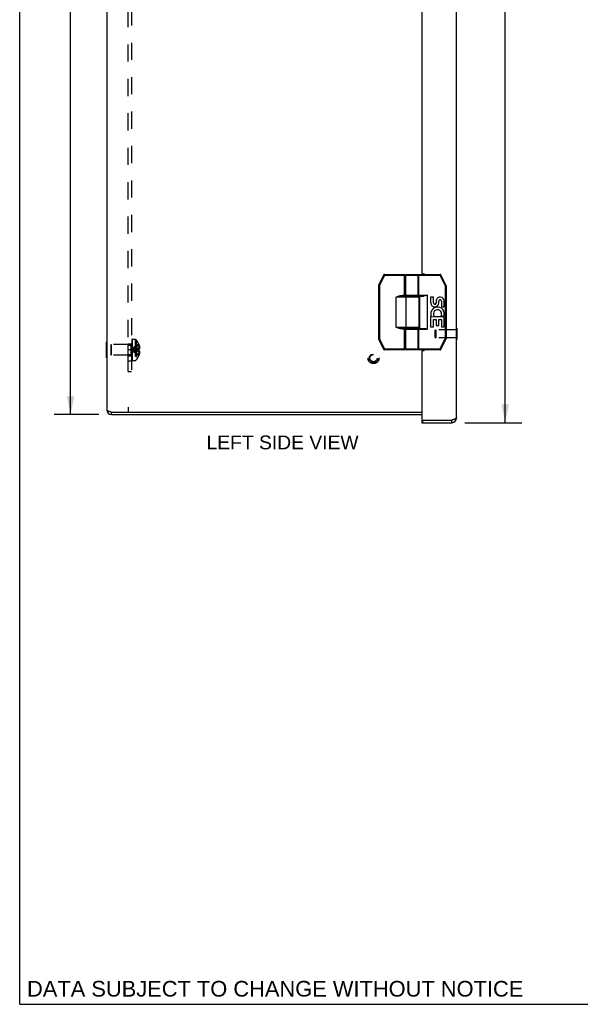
# Model space of a CAD drawing. Header units: inches. Extents: x 0 to 72.6, y 0 to 47.
# Tile 1 of 16: x 0 to 13, y 0 to 22.8. Entities that reach past the tile are written whole.
import ezdxf

# ---------------------------------------------------------------- set-up
doc = ezdxf.new("R2010")
doc.units = ezdxf.units.IN
doc.header["$LTSCALE"] = 3.990854
doc.header["$MEASUREMENT"] = 0
doc.linetypes.add('HIDDEN', pattern=[0.2, 0.1, -0.1])
doc.layers.get('0').update_dxf_attribs({"linetype": 'CONTINUOUS'})
for name, color, linetype in [('02___PRT_ALL_AXES', 7, 'CONTINUOUS'), ('06___PRT_ALL_SURFS', 7, 'CONTINUOUS'), ('DEFAULT_2', 8, 'HIDDEN'), ('DIMENSIONS', 7, 'CONTINUOUS')]:
    doc.layers.add(name, color=color, linetype=linetype)
doc.styles.get("Standard").update_dxf_attribs({"font": 'arial.ttf'})
doc.dimstyles.new('DIMSTYLE_1', dxfattribs={"dimtxt": 0.320122, "dimasz": 0.426829, "dimexe": 0.09, "dimexo": 0.07, "dimgap": 0.0375, "dimtad": 0, "dimtih": 1, "dimtoh": 1, "dimzin": 4, "dimdsep": 46, "dimtxsty": 'Standard', "dimblk": '_FILLED', "dimblk1": '_FILLED', "dimblk2": '_FILLED', "dimcen": 0.09, "dimazin": 1, "dimtfac": 1, "dimtofl": 0, "dimtmove": 0, "dimatfit": 3, "dimldrblk": '_FILLED', "dimfxl": 1, "dimtolj": 1, "dimtzin": 4, "dimarcsym": 0})

# ---------------------------------------------------------------- blocks, each defined once
blk = doc.blocks.new('_FILLED')
at = {"color": 0, "linetype": 'ByBlock'}
blk.add_solid([(0, 0), (-1, 0.2), (-1, -0.2)], dxfattribs=at)
blk = doc.blocks.new('*D16')
at = {"layer": 'DIMENSIONS', "color": 2, "linetype": 'Continuous'}
for p, q in [((10.325, 33.861), (11.648, 33.861)), ((11.264, 33.861), (11.264, 24.218)), ((11.264, 13.486), (11.264, 23.098)), ((10.325, 13.486), (11.648, 13.486))]:
    blk.add_line(p, q, dxfattribs=at)
at = {"layer": 'DIMENSIONS', "color": 2, "linetype": 'Continuous', "xscale": 0.4268292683, "yscale": 0.4268292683, "zscale": 0.4268292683}
for p, rotation in [((11.264, 33.861), 90), ((11.264, 13.486), 270)]:
    blk.add_blockref('_FILLED', p, dxfattribs=dict(at, rotation=rotation))
at = {"layer": 'DIMENSIONS', "color": 2, "linetype": 'Continuous', "insert": (11.264, 24.058), "char_height": 0.3201, "width": 1.33999, "attachment_point": 2, "line_spacing_factor": 0.9}
blk.add_mtext('20.38\\PDOOR', dxfattribs=at)
blk = doc.blocks.new('*D22')
at = {"layer": 'DIMENSIONS', "color": 2, "linetype": 'Continuous'}
for p, q in [((1.833, 33.673), (0.797, 33.673)), ((1.181, 33.673), (1.181, 23.994)), ((1.181, 13.673), (1.181, 23.353)), ((1.833, 13.673), (0.797, 13.673))]:
    blk.add_line(p, q, dxfattribs=at)
at = {"layer": 'DIMENSIONS', "color": 2, "linetype": 'Continuous', "xscale": 0.4268292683, "yscale": 0.4268292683, "zscale": 0.4268292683}
for p, rotation in [((1.181, 33.673), 90), ((1.181, 13.673), 270)]:
    blk.add_blockref('_FILLED', p, dxfattribs=dict(at, rotation=rotation))
at = {"layer": 'DIMENSIONS', "color": 2, "linetype": 'Continuous', "insert": (1.181, 23.834), "char_height": 0.3201, "width": 1.11864, "attachment_point": 2, "line_spacing_factor": 0.9}
blk.add_mtext('20.00', dxfattribs=at)

msp = doc.modelspace()

# ---------------------------------------------------------------- linework, layer by layer
at = {"color": 7, "linetype": 'Continuous'}
for p, q in [((0, 0), (0, 46.951)), ((8.445, 16.912), (8.328, 16.678)), ((8.463, 16.903), (8.345, 16.669)), ((8.445, 16.912), (8.463, 16.903)), ((8.463, 16.923), (8.926, 16.923)), ((8.463, 16.903), (8.463, 16.923)), ((8.463, 16.903), (8.946, 16.903)), ((8.926, 16.418), (8.926, 16.923)), ((8.946, 16.438), (8.946, 16.903)), ((8.961, 16.903), (9.755, 16.903)), ((8.981, 16.923), (9.755, 16.923)), ((9.247, 16.443), (9.247, 16.903)), ((9.262, 16.423), (9.262, 16.923)), ((9.755, 16.923), (9.755, 16.903)), ((9.755, 16.903), (9.773, 16.912)), ((9.872, 16.669), (9.755, 16.903)), ((9.89, 16.678), (9.773, 16.912)), ((8.325, 16.669), (8.345, 16.669)), ((8.325, 16.669), (8.325, 15.428)), ((8.345, 16.669), (8.328, 16.678)), ((8.345, 16.669), (8.345, 15.428)), ((9.89, 16.678), (9.872, 16.669)), ((9.872, 16.669), (9.892, 16.669)), ((9.872, 16.669), (9.872, 15.428)), ((9.892, 16.669), (9.892, 15.428)), ((8.946, 16.438), (8.878, 16.438)), ((8.878, 16.418), (8.878, 16.438)), ((8.961, 16.443), (9.453, 16.443)), ((9.453, 16.443), (9.453, 15.653)), ((9.266, 16.398), (8.736, 16.398)), ((8.736, 15.698), (8.736, 16.398)), ((9.246, 16.418), (8.878, 16.418)), ((8.965, 15.698), (8.965, 16.398)), ((8.981, 16.423), (9.371, 16.423)), ((9.273, 16.423), (9.273, 15.673)), ((8.736, 15.698), (9.266, 15.698)), ((8.755, 15.695), (8.736, 15.698)), ((8.878, 15.678), (9.246, 15.678)), ((8.878, 15.658), (8.878, 15.678)), ((8.878, 15.658), (8.946, 15.658)), ((8.926, 15.173), (8.926, 15.678)), ((8.946, 15.193), (8.946, 15.658)), ((8.961, 15.653), (9.453, 15.653)), ((8.981, 15.673), (9.371, 15.673)), ((9.247, 15.193), (9.247, 15.653)), ((9.262, 15.173), (9.262, 15.673)), ((10.142, 15.674), (10.138, 15.674)), ((10.142, 15.674), (10.142, 15.418)), ((8.345, 15.428), (8.325, 15.428)), ((8.328, 15.419), (8.345, 15.428)), ((8.328, 15.419), (8.45, 15.184)), ((8.345, 15.428), (8.468, 15.193)), ((9.75, 15.193), (9.872, 15.428)), ((9.768, 15.184), (9.89, 15.419)), ((9.892, 15.428), (9.872, 15.428)), ((9.872, 15.428), (9.89, 15.419)), ((10.142, 15.418), (10.138, 15.418)), ((8.468, 15.193), (8.45, 15.184)), ((8.946, 15.193), (8.468, 15.193)), ((8.468, 15.173), (8.468, 15.193)), ((8.926, 15.173), (8.468, 15.173)), ((9.75, 15.193), (8.961, 15.193)), ((9.75, 15.173), (8.981, 15.173)), ((9.768, 15.184), (9.75, 15.193)), ((9.75, 15.193), (9.75, 15.173)), ((2.131, 13.673), (2.131, 13.733)), ((2.519, 13.733), (9.328, 13.733)), ((9.328, 13.546), (9.343, 13.546)), ((9.328, 13.546), (9.328, 13.486)), ((9.343, 13.546), (9.343, 13.486)), ((10.026, 13.486), (10.026, 13.546)), ((0, 0), (72.561, 0))]:
    msp.add_line(p, q, dxfattribs=at)
at = {"color": 3, "linetype": 'Continuous'}
for p, q in [((2.019, 33.561), (2.019, 13.785)), ((10.138, 13.598), (10.138, 33.749)), ((9.328, 30.393), (9.328, 16.953)), ((9.343, 16.938), (9.374, 16.938)), ((9.328, 15.143), (9.328, 13.561)), ((9.343, 15.158), (9.374, 15.158)), ((2.131, 13.733), (2.519, 13.733)), ((2.519, 13.845), (2.519, 13.733)), ((2.131, 13.673), (9.328, 13.673)), ((9.328, 13.486), (10.026, 13.486)), ((9.343, 13.546), (10.026, 13.546)), ((10.045, 13.551), (10.037, 13.549)), ((10.05, 13.553), (10.045, 13.551)), ((10.055, 13.554), (10.05, 13.553)), ((10.061, 13.556), (10.055, 13.554)), ((10.066, 13.558), (10.061, 13.556)), ((10.071, 13.559), (10.066, 13.558))]:
    msp.add_line(p, q, dxfattribs=at)
at = {"color": 7, "linetype": 'Continuous'}
for points in [[(9.231, 16.923), (9.234, 16.923), (9.236, 16.922), (9.238, 16.921), (9.24, 16.92), (9.242, 16.918), (9.244, 16.915), (9.245, 16.913), (9.246, 16.91), (9.247, 16.907), (9.247, 16.903)], [(8.786, 16.418), (8.795, 16.422), (8.804, 16.425), (8.813, 16.427), (8.821, 16.43), (8.829, 16.432), (8.837, 16.434), (8.844, 16.435), (8.852, 16.436), (8.858, 16.437), (8.865, 16.438), (8.871, 16.438), (8.878, 16.438)], [(9.247, 16.443), (9.247, 16.44), (9.246, 16.437), (9.245, 16.434), (9.244, 16.432), (9.242, 16.429), (9.24, 16.427), (9.238, 16.426), (9.236, 16.424), (9.234, 16.424), (9.231, 16.423)], [(9.453, 16.443), (9.443, 16.44), (9.433, 16.437), (9.424, 16.434), (9.415, 16.431), (9.406, 16.429), (9.398, 16.427), (9.391, 16.426), (9.384, 16.424), (9.377, 16.424), (9.371, 16.423)], [(8.736, 16.398), (8.742, 16.401), (8.749, 16.404), (8.755, 16.406), (8.761, 16.409), (8.767, 16.411), (8.773, 16.413), (8.779, 16.416), (8.786, 16.418)], [(8.736, 16.398), (8.75, 16.401), (8.756, 16.402), (8.763, 16.403), (8.769, 16.405), (8.776, 16.406), (8.783, 16.407), (8.79, 16.408)], [(8.79, 16.408), (8.799, 16.41), (8.808, 16.412), (8.817, 16.413), (8.825, 16.414), (8.833, 16.415), (8.841, 16.416), (8.848, 16.417), (8.854, 16.417), (8.861, 16.418), (8.867, 16.418), (8.872, 16.418), (8.878, 16.418)], [(8.965, 16.398), (8.965, 16.402), (8.966, 16.405), (8.967, 16.408), (8.968, 16.41), (8.97, 16.413), (8.972, 16.415), (8.975, 16.416), (8.977, 16.417), (8.98, 16.418), (8.983, 16.418)], [(8.786, 15.678), (8.778, 15.681), (8.77, 15.685), (8.762, 15.688), (8.754, 15.691), (8.745, 15.695), (8.736, 15.698)], [(8.79, 15.688), (8.781, 15.69), (8.773, 15.692), (8.764, 15.693), (8.755, 15.695)], [(8.878, 15.658), (8.871, 15.659), (8.864, 15.659), (8.857, 15.66), (8.85, 15.661), (8.843, 15.662), (8.835, 15.664), (8.827, 15.665), (8.819, 15.668), (8.811, 15.67), (8.803, 15.672), (8.795, 15.675), (8.786, 15.678)], [(8.878, 15.678), (8.872, 15.679), (8.866, 15.679), (8.86, 15.679), (8.853, 15.68), (8.846, 15.68), (8.839, 15.681), (8.831, 15.682), (8.824, 15.683), (8.816, 15.684), (8.807, 15.685), (8.799, 15.687), (8.79, 15.688)], [(8.965, 15.698), (8.965, 15.695), (8.966, 15.692), (8.967, 15.689), (8.968, 15.687), (8.97, 15.684), (8.972, 15.682), (8.975, 15.681), (8.977, 15.679), (8.98, 15.679), (8.983, 15.678)], [(9.231, 15.673), (9.234, 15.673), (9.236, 15.672), (9.238, 15.671), (9.24, 15.67), (9.242, 15.668), (9.244, 15.665), (9.245, 15.663), (9.246, 15.66), (9.247, 15.657), (9.247, 15.653)], [(9.371, 15.673), (9.377, 15.673), (9.384, 15.672), (9.391, 15.671), (9.399, 15.67), (9.407, 15.668), (9.415, 15.666), (9.424, 15.663), (9.433, 15.66), (9.443, 15.657), (9.453, 15.653)], [(9.247, 15.193), (9.247, 15.19), (9.246, 15.187), (9.245, 15.184), (9.244, 15.182), (9.242, 15.179), (9.24, 15.177), (9.238, 15.176), (9.236, 15.174), (9.234, 15.174), (9.231, 15.173)]]:
    msp.add_lwpolyline(points, dxfattribs=at)
at = {"color": 3, "linetype": 'Continuous'}
for points in [[(2.019, 13.785), (2.02, 13.781), (2.023, 13.777), (2.028, 13.772), (2.034, 13.768), (2.043, 13.764), (2.052, 13.759), (2.063, 13.755), (2.075, 13.751), (2.089, 13.746), (2.102, 13.742), (2.117, 13.738), (2.131, 13.733)], [(10.037, 13.549), (10.029, 13.547), (10.026, 13.546)], [(10.138, 13.598), (10.138, 13.597), (10.138, 13.596), (10.138, 13.596), (10.138, 13.595), (10.138, 13.594), (10.137, 13.593), (10.137, 13.592), (10.136, 13.592), (10.136, 13.591), (10.135, 13.59), (10.135, 13.589), (10.134, 13.588), (10.133, 13.588), (10.132, 13.587), (10.131, 13.586), (10.13, 13.585), (10.129, 13.585), (10.128, 13.584), (10.127, 13.583), (10.126, 13.582), (10.125, 13.581), (10.123, 13.581), (10.122, 13.58), (10.121, 13.579), (10.119, 13.578), (10.118, 13.577), (10.116, 13.577), (10.114, 13.576), (10.113, 13.575), (10.111, 13.574), (10.109, 13.574), (10.107, 13.573), (10.106, 13.572), (10.104, 13.571), (10.102, 13.57), (10.1, 13.57), (10.098, 13.569), (10.096, 13.568), (10.094, 13.567), (10.091, 13.566), (10.089, 13.566), (10.087, 13.565), (10.085, 13.564), (10.082, 13.563), (10.08, 13.562), (10.078, 13.562), (10.075, 13.561), (10.073, 13.56), (10.071, 13.559)]]:
    msp.add_lwpolyline(points, dxfattribs=at)
at = {"color": 7, "linetype": 'Continuous'}
for centre, radius, start, end in [((8.463, 16.903), 0.02, 90, 153.4349), ((8.926, 16.903), 0.02, 0, 90), ((8.981, 16.903), 0.02, 90, 180), ((9.755, 16.903), 0.02, 26.5651, 90), ((8.345, 16.669), 0.02, 153.4349, 180), ((9.872, 16.669), 0.02, 0, 26.5651), ((8.966, 16.438), 0.02, 180, 270), ((8.981, 16.443), 0.02, 180, 270), ((9.246, 16.398), 0.02, 0, 90), ((8.966, 15.658), 0.02, 90, 180), ((8.981, 15.653), 0.02, 90, 180), ((9.246, 15.698), 0.02, 270, 360), ((8.345, 15.428), 0.02, 180, 207.4744), ((9.872, 15.428), 0.02, 332.5256, 360), ((8.468, 15.193), 0.02, 207.4744, 270), ((8.926, 15.193), 0.02, 270, 360), ((8.981, 15.193), 0.02, 180, 270), ((9.75, 15.193), 0.02, 270, 332.5256), ((2.131, 13.785), 0.052, 237.2786, 270), ((10.026, 13.598), 0.052, 270, 303.2764)]:
    msp.add_arc(centre, radius, start, end, dxfattribs=at)
at = {"color": 3, "linetype": 'Continuous'}
for centre, radius, start, end in [((9.343, 16.953), 0.015, 180, 270), ((9.374, 16.923), 0.015, 0, 90), ((9.343, 15.143), 0.015, 90, 180), ((9.374, 15.173), 0.015, 270, 360), ((2.131, 13.785), 0.112, 180, 270), ((9.343, 13.561), 0.015, 180, 270), ((10.026, 13.598), 0.112, 270, 360)]:
    msp.add_arc(centre, radius, start, end, dxfattribs=at)
at = {"layer": '02___PRT_ALL_AXES', "color": 7, "linetype": 'Continuous'}
for p, q in [((8.961, 16.443), (8.961, 16.903)), ((9.031, 16.418), (9.031, 16.423)), ((9.187, 16.418), (9.187, 16.423)), ((9.266, 15.698), (9.266, 16.398)), ((9.598, 16.399), (9.535, 16.399)), ((9.535, 16.399), (9.535, 16.263)), ((9.598, 16.263), (9.598, 16.399)), ((9.663, 16.325), (9.663, 16.256)), ((9.724, 16.263), (9.724, 16.305)), ((9.787, 16.305), (9.787, 16.169)), ((9.85, 16.169), (9.85, 16.305)), ((9.787, 16.169), (9.85, 16.169)), ((9.554, 15.938), (9.535, 15.938)), ((9.535, 15.938), (9.535, 15.708)), ((9.588, 15.938), (9.615, 15.957)), ((9.85, 15.938), (9.588, 15.938)), ((9.598, 15.875), (9.663, 15.875)), ((9.598, 15.708), (9.598, 15.875)), ((9.663, 15.875), (9.663, 15.739)), ((9.724, 15.875), (9.787, 15.875)), ((9.724, 15.739), (9.724, 15.875)), ((9.779, 15.974), (9.837, 15.949)), ((9.787, 15.875), (9.787, 15.708)), ((9.85, 15.708), (9.85, 15.938)), ((8.961, 15.193), (8.961, 15.653)), ((9.031, 15.673), (9.031, 15.678)), ((9.187, 15.673), (9.187, 15.678)), ((9.535, 15.708), (9.598, 15.708)), ((9.663, 15.739), (9.724, 15.739)), ((9.787, 15.708), (9.85, 15.708))]:
    msp.add_line(p, q, dxfattribs=at)
at = {"layer": '02___PRT_ALL_AXES', "color": 8, "linetype": 'HIDDEN'}
for p, q in [((2.519, 15.314), (2.594, 15.314)), ((2.519, 15.033), (2.519, 15.314)), ((2.594, 15.033), (2.594, 15.314)), ((2.519, 15.282), (2.594, 15.282)), ((2.594, 15.173), (2.519, 15.173)), ((2.519, 15.064), (2.594, 15.064)), ((2.519, 15.033), (2.594, 15.033))]:
    msp.add_line(p, q, dxfattribs=at)
at = {"layer": '02___PRT_ALL_AXES', "color": 7, "linetype": 'Continuous'}
for centre, radius, start, end in [((9.63, 16.263), 0.0943, 180, 360), ((9.63, 16.263), 0.0314, 180, 261.2295), ((9.629, 16.268), 0.0362, 263.4285, 341.7628), ((9.755, 16.305), 0.0943, 359.9911, 167.4338), ((9.755, 16.305), 0.0314, 0, 180.0485), ((9.689, 16.011), 0.154, 161.4199, 206.1963), ((9.693, 16.011), 0.157, 336.5966, 161.8791), ((9.693, 16.011), 0.0943, 336.5966, 215.1122), ((9.693, 16.011), 0.157, 205.737, 207.8532)]:
    msp.add_arc(centre, radius, start, end, dxfattribs=at)
at = {"layer": '06___PRT_ALL_SURFS', "color": 7, "linetype": 'Continuous'}
for p, q in [((2.015, 15.361), (2.019, 15.361)), ((2.015, 14.986), (2.015, 15.361)), ((2.015, 15.173), (2.019, 15.173)), ((2.015, 14.986), (2.019, 14.986))]:
    msp.add_line(p, q, dxfattribs=at)
at = {"layer": 'DEFAULT_2', "color": 8, "linetype": 'HIDDEN'}
for p, q in [((2.519, 14.673), (2.519, 32.673)), ((2.594, 32.673), (2.594, 14.673)), ((9.642, 15.63), (9.652, 15.64)), ((9.642, 15.462), (9.642, 15.63)), ((10.124, 15.64), (9.652, 15.64)), ((9.652, 15.64), (9.652, 15.452)), ((10.138, 15.674), (10.124, 15.674)), ((10.124, 15.674), (10.124, 15.418)), ((2.114, 15.287), (2.124, 15.297)), ((2.577, 15.297), (2.124, 15.297)), ((2.124, 15.297), (2.124, 15.049)), ((2.577, 15.297), (2.577, 15.049)), ((2.609, 15.417), (2.594, 15.417)), ((2.609, 15.416), (2.594, 15.416)), ((2.609, 15.411), (2.594, 15.411)), ((2.609, 15.409), (2.594, 15.409)), ((2.609, 15.4), (2.594, 15.4)), ((2.594, 15.382), (2.609, 15.382)), ((2.609, 15.381), (2.594, 15.381)), ((2.609, 15.38), (2.594, 15.38)), ((2.609, 15.378), (2.594, 15.378)), ((2.594, 15.374), (2.609, 15.374)), ((2.594, 15.372), (2.609, 15.372)), ((2.609, 15.365), (2.594, 15.365)), ((2.594, 15.361), (2.609, 15.361)), ((2.594, 15.356), (2.609, 15.356)), ((2.594, 15.353), (2.609, 15.353)), ((2.609, 15.352), (2.594, 15.352)), ((2.594, 15.352), (2.609, 15.352)), ((2.594, 15.327), (2.609, 15.327)), ((2.594, 15.315), (2.609, 15.315)), ((2.609, 15.312), (2.594, 15.312)), ((2.609, 15.311), (2.594, 15.311)), ((2.609, 15.307), (2.594, 15.307)), ((2.594, 15.301), (2.609, 15.301)), ((2.594, 15.298), (2.609, 15.298)), ((2.594, 15.297), (2.609, 15.297)), ((2.609, 15.417), (2.609, 14.927)), ((2.614, 15.419), (2.676, 15.419)), ((2.614, 14.927), (2.614, 15.419)), ((2.676, 15.419), (2.676, 14.927)), ((2.702, 15.407), (2.702, 14.94)), ((2.76, 15.314), (2.761, 15.313)), ((2.761, 15.314), (2.76, 15.314)), ((2.761, 15.313), (2.761, 15.191)), ((9.642, 15.462), (9.652, 15.452)), ((10.124, 15.452), (9.652, 15.452)), ((10.138, 15.418), (10.124, 15.418)), ((2.114, 15.287), (2.114, 15.059)), ((2.609, 15.285), (2.594, 15.285)), ((2.609, 15.273), (2.594, 15.273)), ((2.594, 15.256), (2.609, 15.256)), ((2.594, 15.245), (2.609, 15.245)), ((2.594, 15.226), (2.609, 15.226)), ((2.609, 15.22), (2.594, 15.22)), ((2.594, 15.219), (2.609, 15.219)), ((2.609, 15.212), (2.594, 15.212)), ((2.609, 15.187), (2.594, 15.187)), ((2.609, 15.176), (2.594, 15.176)), ((2.594, 15.171), (2.609, 15.171)), ((2.594, 15.162), (2.609, 15.162)), ((2.594, 15.143), (2.609, 15.143)), ((2.594, 15.132), (2.609, 15.132)), ((2.609, 15.121), (2.594, 15.121)), ((2.609, 15.11), (2.594, 15.11)), ((2.594, 15.087), (2.609, 15.087)), ((2.609, 15.086), (2.594, 15.086)), ((2.594, 15.086), (2.609, 15.086)), ((2.594, 15.082), (2.609, 15.082)), ((2.609, 15.079), (2.594, 15.079)), ((2.609, 15.079), (2.594, 15.079)), ((2.624, 15.177), (2.6, 15.173)), ((2.624, 15.177), (2.6, 15.173)), ((2.732, 15.158), (2.703, 15.161)), ((2.761, 15.155), (2.731, 15.158)), ((2.761, 15.191), (2.76, 15.191)), ((2.76, 15.155), (2.76, 15.158)), ((2.761, 15.155), (2.76, 15.155)), ((2.761, 15.278), (2.773, 15.278)), ((2.761, 15.223), (2.782, 15.223)), ((2.761, 15.191), (2.773, 15.191)), ((2.773, 15.155), (2.761, 15.155)), ((2.761, 15.155), (2.761, 15.034)), ((2.761, 15.124), (2.782, 15.124)), ((2.761, 15.069), (2.773, 15.069)), ((2.114, 15.059), (2.124, 15.049)), ((2.577, 15.049), (2.124, 15.049)), ((2.519, 14.923), (2.594, 14.923)), ((2.594, 15.064), (2.609, 15.064)), ((2.594, 15.052), (2.609, 15.052)), ((2.609, 15.032), (2.594, 15.032)), ((2.594, 15.019), (2.609, 15.019)), ((2.609, 15.018), (2.594, 15.018)), ((2.594, 15.017), (2.609, 15.017)), ((2.594, 15.017), (2.609, 15.017)), ((2.594, 15.005), (2.609, 15.005)), ((2.609, 15), (2.594, 15)), ((2.609, 14.999), (2.594, 14.999)), ((2.609, 14.997), (2.594, 14.997)), ((2.594, 14.993), (2.609, 14.993)), ((2.594, 14.979), (2.609, 14.979)), ((2.594, 14.979), (2.609, 14.979)), ((2.594, 14.975), (2.609, 14.975)), ((2.594, 14.974), (2.609, 14.974)), ((2.594, 14.966), (2.609, 14.966)), ((2.609, 14.966), (2.594, 14.966)), ((2.609, 14.954), (2.594, 14.954)), ((2.609, 14.949), (2.594, 14.949)), ((2.609, 14.944), (2.594, 14.944)), ((2.609, 14.943), (2.594, 14.943)), ((2.609, 14.937), (2.594, 14.937)), ((2.609, 14.928), (2.594, 14.928)), ((2.609, 14.927), (2.594, 14.927)), ((2.614, 14.927), (2.676, 14.927)), ((2.761, 15.034), (2.76, 15.033)), ((2.76, 15.033), (2.761, 15.033)), ((2.519, 14.673), (2.594, 14.673))]:
    msp.add_line(p, q, dxfattribs=at)
for points in [[(2.76, 15.314), (2.731, 15.294), (2.703, 15.273), (2.676, 15.25), (2.65, 15.226), (2.624, 15.201), (2.6, 15.173)], [(2.761, 15.278), (2.732, 15.263), (2.703, 15.248), (2.676, 15.231), (2.65, 15.213), (2.624, 15.194), (2.6, 15.173)], [(2.761, 15.223), (2.732, 15.216), (2.703, 15.209), (2.676, 15.201), (2.65, 15.192), (2.624, 15.183), (2.6, 15.173)], [(2.703, 15.161), (2.676, 15.164), (2.65, 15.167), (2.624, 15.17), (2.6, 15.173)], [(2.676, 15.164), (2.65, 15.167), (2.624, 15.17), (2.6, 15.173)], [(2.761, 15.124), (2.732, 15.131), (2.703, 15.138), (2.676, 15.146), (2.65, 15.155), (2.624, 15.164), (2.6, 15.173)], [(2.761, 15.069), (2.732, 15.084), (2.703, 15.099), (2.676, 15.116), (2.65, 15.134), (2.624, 15.153), (2.6, 15.173)], [(2.76, 15.033), (2.731, 15.053), (2.703, 15.074), (2.676, 15.097), (2.65, 15.121), (2.624, 15.146), (2.6, 15.173)], [(2.761, 15.191), (2.732, 15.189), (2.703, 15.186), (2.676, 15.183), (2.65, 15.18), (2.624, 15.177)], [(2.76, 15.191), (2.731, 15.189), (2.703, 15.186), (2.676, 15.183), (2.65, 15.18)], [(2.76, 15.191), (2.76, 15.188), (2.76, 15.185), (2.761, 15.182), (2.761, 15.179), (2.761, 15.176), (2.761, 15.173)], [(2.761, 15.179), (2.761, 15.182), (2.76, 15.185)], [(2.761, 15.173), (2.761, 15.17), (2.761, 15.167), (2.761, 15.164), (2.76, 15.161), (2.76, 15.158), (2.76, 15.155)], [(2.76, 15.161), (2.761, 15.164), (2.761, 15.167)], [(2.773, 15.278), (2.775, 15.271), (2.777, 15.264), (2.778, 15.257), (2.779, 15.25), (2.78, 15.243), (2.781, 15.237), (2.782, 15.23), (2.782, 15.223)], [(2.782, 15.223), (2.782, 15.219), (2.781, 15.216), (2.781, 15.212), (2.78, 15.208), (2.778, 15.204), (2.777, 15.2), (2.775, 15.196), (2.773, 15.191)], [(2.773, 15.155), (2.775, 15.151), (2.777, 15.147), (2.778, 15.143), (2.78, 15.139), (2.781, 15.135), (2.781, 15.131), (2.782, 15.127), (2.782, 15.124)], [(2.782, 15.124), (2.782, 15.117), (2.781, 15.11), (2.78, 15.103), (2.779, 15.097), (2.778, 15.09), (2.777, 15.083), (2.775, 15.076), (2.773, 15.069)]]:
    msp.add_lwpolyline(points, dxfattribs=at)
for radius in [0.128, 0.0966, 0.094, 0.084]:
    msp.add_circle((8.209, 14.983), radius, dxfattribs=at)
for centre, radius, start, end in [((2.577, 15.335), 0.0372, 270, 297.5399), ((2.577, 15.335), 0.0372, 329.9503, 360), ((2.676, 15.384), 0.035, 40.9334, 90), ((2.432, 15.173), 0.357, 23.1903, 40.9334), ((2.432, 15.173), 0.357, 17.0407, 23.0017), ((2.432, 15.173), 0.357, 336.9983, 342.9593), ((2.577, 15.012), 0.0372, 62.4601, 90), ((2.577, 15.012), 0.0372, 0, 30.0497), ((2.676, 14.962), 0.035, 270, 319.0666), ((2.432, 15.173), 0.357, 319.0666, 336.8097)]:
    msp.add_arc(centre, radius, start, end, dxfattribs=at)

# ---------------------------------------------------------------- texts
at = {"layer": 'DIMENSIONS', "color": 2, "linetype": 'Continuous', "attachment_point": 2, "line_spacing_factor": 0.9}
for s, insert, char_height, width in [('LEFT SIDE VIEW', (6.099, 13.188), 0.32012, 3.52015), ('DATA SUBJECT TO CHANGE WITHOUT NOTICE', (5.928, 0.542), 0.3628, 11.49377)]:
    msp.add_mtext(s, dxfattribs=dict(at, insert=insert, char_height=char_height, width=width))

# ---------------------------------------------------------------- dimensions: what is measured, and where the dimension line sits
at = {"layer": 'DIMENSIONS', "color": 2, "linetype": 'Continuous'}
dim = msp.add_linear_dim(base=(11.263549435, 13.485951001), p1=(10.255200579, 33.860951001), p2=(10.255200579, 13.485951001), angle=270, text='<>\\PDOOR', dimstyle='DIMSTYLE_1', dxfattribs=at)
dim.commit()
dim.dimension.update_dxf_attribs({"geometry": '*D16', "text_midpoint": (11.263549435, 23.658171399), "dimtype": 160})
dim = msp.add_linear_dim(base=(1.181, 13.673), p1=(1.903, 33.673), p2=(1.903, 13.673), angle=270, dimstyle='DIMSTYLE_1', dxfattribs=at)
dim.commit()
dim.dimension.update_dxf_attribs({"geometry": '*D22', "text_midpoint": (1.177, 23.672), "dimtype": 160})

doc.saveas('drawing.dxf')
